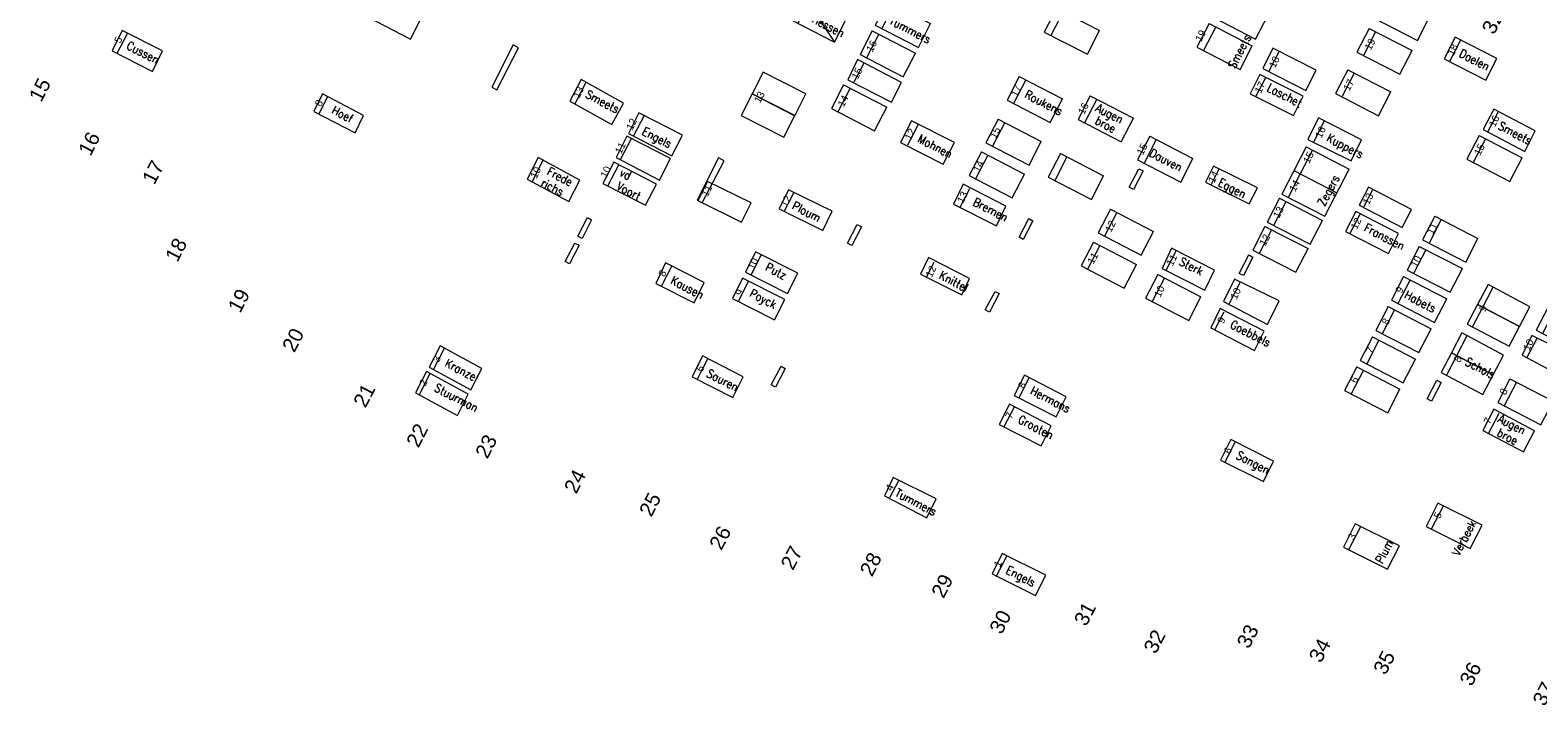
# Model space of a CAD drawing. Header units: metres. Extents: x 200982 to 204048, y 317766 to 321161.
# Tile 8 of 20: x 202261 to 202323, y 319693 to 319720. Entities that reach past the tile are written whole.
import ezdxf

# ---------------------------------------------------------------- set-up
doc = ezdxf.new("R2010")
doc.units = ezdxf.units.M
doc.header["$MEASUREMENT"] = 0
for name, color, linetype, lineweight in [('Bestaande graven', 150, 'Continuous', 13), ('Familiegraven', 140, 'Continuous', 13), ('Geruimd graf', 234, 'Continuous', 13), ('Monumenten', 204, 'Continuous', 13), ('Namen burgelijke stand', 7, 'Continuous', 13), ('Nummers burgelijke stand', 7, 'Continuous', 13), ('Uit te geven graven', 12, 'Continuous', 13), ('Verwijderde graven', 1, 'Continuous', 13)]:
    doc.layers.add(name, color=color, linetype=linetype, lineweight=lineweight)
doc.styles.add('Style-arial', font='arial.shx')
doc.styles.add('Style-simplex', font='simplex.shx')

# ---------------------------------------------------------------- blocks, each defined once
blk = doc.blocks.new('*U96')
at = {"layer": 'Uit te geven graven', "linetype": 'Continuous'}
for p, q in [((-0.988, 0.568), (-1.01, -0.532)), ((1.01, 0.531), (-0.988, 0.568)), ((0.691, -0.564), (0.711, 0.536)), ((0.991, -0.568), (1.01, 0.531)), ((0.991, -0.568), (-1.01, -0.532))]:
    blk.add_line(p, q, dxfattribs=at)
blk = doc.blocks.new('*U97')
at = {"layer": 'Uit te geven graven', "linetype": 'Continuous'}
for p, q in [((-0.99, 0.57), (-1.011, -0.53)), ((1.009, 0.532), (-0.99, 0.57)), ((0.689, -0.562), (0.709, 0.538)), ((0.988, -0.567), (1.009, 0.532)), ((0.988, -0.567), (-1.011, -0.53))]:
    blk.add_line(p, q, dxfattribs=at)
blk = doc.blocks.new('*U98')
at = {"layer": 'Bestaande graven', "linetype": 'Continuous'}
for p, q in [((-0.99, 0.569), (-1.01, -0.532)), ((1.01, 0.532), (-0.99, 0.569)), ((0.689, -0.562), (0.71, 0.538)), ((0.99, -0.569), (1.01, 0.532)), ((0.99, -0.569), (-1.01, -0.532))]:
    blk.add_line(p, q, dxfattribs=at)
blk = doc.blocks.new('*U99')
at = {"layer": 'Uit te geven graven', "linetype": 'Continuous'}
for p, q in [((-0.99, 0.569), (-1.009, -0.531)), ((1.01, 0.531), (-0.99, 0.569)), ((0.689, -0.563), (0.709, 0.537)), ((0.989, -0.568), (1.01, 0.531)), ((0.989, -0.568), (-1.009, -0.531))]:
    blk.add_line(p, q, dxfattribs=at)
blk = doc.blocks.new('*U100')
at = {"layer": 'Uit te geven graven', "linetype": 'Continuous'}
for p, q in [((-0.988, 0.568), (-1.01, -0.533)), ((1.011, 0.531), (-0.988, 0.568)), ((0.69, -0.564), (0.711, 0.536)), ((0.99, -0.57), (1.011, 0.531)), ((0.99, -0.57), (-1.01, -0.533))]:
    blk.add_line(p, q, dxfattribs=at)
blk = doc.blocks.new('*U101')
at = {"layer": 'Bestaande graven', "linetype": 'Continuous'}
for p, q in [((-0.988, 0.567), (-1.01, -0.533)), ((1.01, 0.531), (-0.988, 0.567)), ((0.69, -0.564), (0.71, 0.536)), ((0.99, -0.57), (1.01, 0.531)), ((0.99, -0.57), (-1.01, -0.533))]:
    blk.add_line(p, q, dxfattribs=at)
blk = doc.blocks.new('*U102')
at = {"layer": 'Verwijderde graven', "linetype": 'Continuous'}
for p, q in [((-0.99, 0.569), (-1.01, -0.531)), ((1.01, 0.532), (-0.99, 0.569)), ((0.689, -0.562), (0.71, 0.538)), ((0.989, -0.569), (1.01, 0.532)), ((0.989, -0.569), (-1.01, -0.531))]:
    blk.add_line(p, q, dxfattribs=at)
blk = doc.blocks.new('*U52')
at = {"layer": 'Uit te geven graven', "linetype": 'Continuous'}
for p, q in [((-0.99, 0.569), (-1.01, -0.53)), ((1.01, 0.531), (-0.99, 0.569)), ((0.689, -0.563), (0.711, 0.537)), ((0.989, -0.569), (1.01, 0.531)), ((0.989, -0.569), (-1.01, -0.53))]:
    blk.add_line(p, q, dxfattribs=at)
blk = doc.blocks.new('*U103')
at = {"layer": 'Uit te geven graven', "linetype": 'Continuous'}
for p, q in [((-0.991, 0.568), (-1.011, -0.531)), ((1.01, 0.532), (-0.991, 0.568)), ((0.689, -0.563), (0.71, 0.536)), ((0.989, -0.568), (1.01, 0.532)), ((0.989, -0.568), (-1.011, -0.531))]:
    blk.add_line(p, q, dxfattribs=at)
blk = doc.blocks.new('*U104')
at = {"layer": 'Bestaande graven', "linetype": 'Continuous'}
for p, q in [((-0.992, 0.568), (-1.011, -0.532)), ((1.009, 0.531), (-0.992, 0.568)), ((0.689, -0.563), (0.709, 0.536)), ((0.989, -0.569), (1.009, 0.531)), ((0.989, -0.569), (-1.011, -0.532))]:
    blk.add_line(p, q, dxfattribs=at)
blk = doc.blocks.new('*U105')
at = {"layer": 'Uit te geven graven', "linetype": 'Continuous'}
for p, q in [((-0.988, 0.568), (-1.009, -0.531)), ((1.011, 0.531), (-0.988, 0.568)), ((0.692, -0.563), (0.712, 0.537)), ((0.992, -0.568), (1.011, 0.531)), ((0.992, -0.568), (-1.009, -0.531))]:
    blk.add_line(p, q, dxfattribs=at)
blk = doc.blocks.new('*U106')
at = {"layer": 'Bestaande graven', "linetype": 'Continuous'}
for p, q in [((-0.989, 0.569), (-1.01, -0.53)), ((1.011, 0.532), (-0.989, 0.569)), ((0.69, -0.562), (0.711, 0.538)), ((0.991, -0.568), (1.011, 0.532)), ((0.991, -0.568), (-1.01, -0.53))]:
    blk.add_line(p, q, dxfattribs=at)
blk = doc.blocks.new('*U187')
at = {"layer": 'Monumenten', "linetype": 'Continuous', "lineweight": 0}
for p, q in [((0.0328, 0.0925), (-0.0551, -0.0817)), ((-0.0345, -0.0925), (0.0551, 0.0807)), ((0.0551, 0.0807), (0.0328, 0.0925)), ((-0.0551, -0.0817), (-0.0345, -0.0925))]:
    blk.add_line(p, q, dxfattribs=at)
blk = doc.blocks.new('*U192')
at = {"layer": 'Bestaande graven', "linetype": 'Continuous'}
for p, q in [((-0.0636, 0.0948), (-0.1141, -0.0028)), ((-0.0369, 0.081), (-0.0875, -0.0166)), ((-0.0636, 0.0948), (0.1141, 0.003)), ((0.0636, -0.0947), (0.1141, 0.003)), ((-0.1141, -0.0028), (0.0636, -0.0947))]:
    blk.add_line(p, q, dxfattribs=at)
blk = doc.blocks.new('*U195')
at = {"layer": 'Bestaande graven', "linetype": 'Continuous'}
for p, q in [((-0.99, 0.569), (-1.01, -0.531)), ((1.01, 0.532), (-0.99, 0.569)), ((0.689, -0.562), (0.71, 0.538)), ((0.989, -0.569), (1.01, 0.532)), ((0.989, -0.569), (-1.01, -0.531))]:
    blk.add_line(p, q, dxfattribs=at)

msp = doc.modelspace()

# ---------------------------------------------------------------- linework, layer by layer
at = {"layer": 'Bestaande graven', "linetype": 'Continuous'}
for p, q in [((202316.362, 319720.974), (202318.139, 319720.056)), ((202318.139, 319720.056), (202318.643, 319721.032)), ((202264.532, 319719.529), (202264.954, 319720.347)), ((202316.15, 319720.555), (202315.645, 319719.577)), ((202316.417, 319720.418), (202315.912, 319719.44)), ((202316.15, 319720.555), (202317.928, 319719.637)), ((202317.422, 319718.66), (202317.928, 319719.637)), ((202319.484, 319719.209), (202319.934, 319720.08)), ((202294.917, 319718.345), (202295.327, 319719.139)), ((202315.645, 319719.577), (202317.422, 319718.66)), ((202311.48, 319717.739), (202311.891, 319718.534)), ((202315.267, 319718.848), (202314.762, 319717.873)), ((202315.534, 319718.711), (202315.028, 319717.734)), ((202315.267, 319718.848), (202317.043, 319717.931)), ((202283.402, 319717.434), (202283.87, 319718.338)), ((202314.762, 319717.873), (202316.538, 319716.954)), ((202316.538, 319716.954), (202317.043, 319717.931)), ((202272.862, 319717.043), (202273.224, 319717.741)), ((202285.84, 319716.139), (202286.261, 319716.954)), ((202313.853, 319715.852), (202314.309, 319716.736)), ((202321.047, 319716.283), (202321.466, 319717.094)), ((202285.292, 319715.147), (202285.741, 319716.015)), ((202281.642, 319714.229), (202282.099, 319715.115)), ((202284.764, 319714.06), (202285.211, 319714.923)), ((202309.635, 319714.102), (202309.974, 319714.76)), ((202292.035, 319713.002), (202292.429, 319713.766)), ((202299.277, 319713.16), (202299.687, 319713.953)), ((202315.929, 319713.193), (202316.302, 319713.913)), ((202315.355, 319712.084), (202315.776, 319712.896)), ((202290.666, 319710.388), (202291.097, 319711.223)), ((202307.777, 319710.577), (202308.197, 319711.387)), ((202286.971, 319709.917), (202287.403, 319710.753)), ((202297.9, 319710.294), (202298.222, 319710.917)), ((202290.13, 319709.284), (202290.562, 319710.12)), ((202310.364, 319709.171), (202310.83, 319710.073)), ((202277.588, 319706.51), (202278.046, 319707.398)), ((202322.646, 319706.961), (202323.073, 319707.784)), ((202288.455, 319706.096), (202288.888, 319706.933)), ((202276.987, 319705.434), (202277.445, 319706.322)), ((202301.703, 319705.302), (202302.139, 319706.145)), ((202301.087, 319704.108), (202301.523, 319704.951)), ((202321.07, 319703.843), (202321.508, 319704.692)), ((202310.204, 319702.655), (202310.633, 319703.484)), ((202296.395, 319701.206), (202296.76, 319701.913)), ((202315.319, 319699.066), (202315.807, 319700.01)), ((202300.779, 319697.946), (202301.213, 319698.786))]:
    msp.add_line(p, q, dxfattribs=at)
at = {"layer": 'Bestaande graven', "linetype": 'Continuous', "flags": 128}
for points in [[(202264.325, 319719.634), (202265.985, 319718.783), (202266.408, 319719.63), (202264.738, 319720.472)], [(202319.238, 319719.296), (202320.956, 319718.413), (202321.42, 319719.311), (202319.703, 319720.194)], [(202294.652, 319718.436), (202296.461, 319717.517), (202296.876, 319718.326), (202295.062, 319719.267)], [(202283.202, 319717.555), (202284.929, 319716.597), (202285.403, 319717.469), (202283.67, 319718.444)], [(202311.249, 319717.854), (202313.027, 319716.968), (202313.425, 319717.756), (202311.645, 319718.658)], [(202272.646, 319717.125), (202274.347, 319716.249), (202274.696, 319716.968), (202272.999, 319717.859)], [(202320.855, 319716.386), (202322.563, 319715.483), (202323.001, 319716.329), (202321.289, 319717.226)], [(202285.609, 319716.225), (202287.405, 319715.301), (202287.839, 319716.149), (202286.038, 319717.068)], [(202313.624, 319715.978), (202315.416, 319715.094), (202315.833, 319715.962), (202314.06, 319716.861)], [(202285.1, 319715.223), (202286.889, 319714.297), (202287.344, 319715.183), (202285.552, 319716.113)], [(202281.431, 319714.341), (202283.158, 319713.416), (202283.605, 319714.291), (202281.892, 319715.227)], [(202284.562, 319714.163), (202286.317, 319713.265), (202286.764, 319714.127), (202285.005, 319715.038)], [(202309.41, 319714.213), (202311.21, 319713.324), (202311.554, 319713.98), (202309.737, 319714.876)], [(202288.48, 319713.451), (202290.279, 319712.556), (202290.675, 319713.359), (202288.874, 319714.241)], [(202299.019, 319713.301), (202300.783, 319712.409), (202301.171, 319713.227), (202299.408, 319714.128)], [(202291.822, 319713.108), (202293.621, 319712.213), (202294.017, 319713.016), (202292.216, 319713.898)], [(202315.743, 319713.268), (202317.514, 319712.343), (202317.902, 319713.084), (202316.123, 319714.005)], [(202315.177, 319712.174), (202316.95, 319711.275), (202317.356, 319712.099), (202315.607, 319713.005)], [(202290.435, 319710.505), (202292.177, 319709.615), (202292.6, 319710.461), (202290.848, 319711.343)], [(202297.66, 319710.414), (202299.352, 319709.572), (202299.668, 319710.24), (202297.988, 319711.1)], [(202307.619, 319710.657), (202309.382, 319709.765), (202309.771, 319710.583), (202308.009, 319711.484)], [(202286.745, 319710.033), (202288.316, 319709.237), (202288.73, 319710.068), (202287.143, 319710.881)], [(202289.898, 319709.417), (202291.635, 319708.536), (202292.058, 319709.38), (202290.309, 319710.25)], [(202310.152, 319709.293), (202311.958, 319708.349), (202312.439, 319709.324), (202310.598, 319710.212)], [(202322.454, 319707.072), (202324.159, 319706.172), (202324.591, 319707.036), (202322.862, 319707.888)], [(202277.391, 319706.581), (202279.118, 319705.654), (202279.564, 319706.529), (202277.851, 319707.467)], [(202288.236, 319706.19), (202289.915, 319705.336), (202290.34, 319706.191), (202288.668, 319707.048)], [(202276.832, 319705.518), (202278.56, 319704.593), (202279.005, 319705.467), (202277.293, 319706.404)], [(202301.509, 319705.416), (202303.243, 319704.533), (202303.658, 319705.359), (202301.935, 319706.251)], [(202300.893, 319704.222), (202302.627, 319703.339), (202303.042, 319704.165), (202301.319, 319705.057)], [(202320.833, 319703.977), (202322.513, 319703.091), (202322.971, 319703.952), (202321.287, 319704.847)], [(202310.028, 319702.742), (202311.794, 319701.871), (202312.203, 319702.71), (202310.455, 319703.596)], [(202296.168, 319701.274), (202297.922, 319700.372), (202298.304, 319701.146), (202296.529, 319702.028)], [(202315.091, 319699.166), (202316.909, 319698.255), (202317.4, 319699.211), (202315.575, 319700.126)], [(202300.615, 319698.054), (202302.398, 319697.169), (202302.824, 319698.005), (202301.025, 319698.903)]]:
    msp.add_lwpolyline(points, close=True, dxfattribs=at)
at = {"layer": 'Familiegraven', "linetype": 'Continuous'}
for p, q in [((202313.548, 319715.664), (202312.546, 319713.723)), ((202313.815, 319715.526), (202313.314, 319714.555)), ((202313.548, 319715.664), (202315.325, 319714.745)), ((202313.047, 319714.693), (202314.823, 319713.775)), ((202314.32, 319712.805), (202315.325, 319714.745)), ((202313.314, 319714.555), (202312.813, 319713.585)), ((202312.546, 319713.723), (202314.32, 319712.805)), ((202320.834, 319709.063), (202321.259, 319709.884)), ((202320.41, 319708.243), (202320.834, 319709.063)), ((202319.766, 319707.063), (202320.19, 319707.884)), ((202319.342, 319706.242), (202319.766, 319707.063))]:
    msp.add_line(p, q, dxfattribs=at)
at = {"layer": 'Familiegraven', "linetype": 'Continuous', "flags": 128}
for points in [[(202276.627, 319720.11), (202277.086, 319720.998), (202275.31, 319721.917), (202274.851, 319721.028)], [(202320.625, 319709.174), (202322.351, 319708.264), (202322.778, 319709.072), (202321.053, 319709.994)], [(202320.196, 319708.354), (202321.923, 319707.455), (202322.351, 319708.264), (202320.625, 319709.174)], [(202319.543, 319707.18), (202321.27, 319706.27), (202321.697, 319707.078), (202319.972, 319708)], [(202319.115, 319706.36), (202320.843, 319705.462), (202321.27, 319706.27), (202319.543, 319707.18)]]:
    msp.add_lwpolyline(points, close=True, dxfattribs=at)
at = {"layer": 'Geruimd graf'}
msp.add_line((202292.832, 319721.884), (202294.104, 319719.988), dxfattribs=at)
at = {"layer": 'Monumenten', "linetype": 'Continuous', "lineweight": 0, "flags": 128}
for points in [[(202306.828, 319714.679), (202306.433, 319713.913), (202306.255, 319714.005), (202306.659, 319714.769)], [(202284.095, 319712.661), (202283.699, 319711.894), (202283.522, 319711.987), (202283.924, 319712.751)], [(202295.217, 319712.37), (202294.822, 319711.605), (202294.644, 319711.697), (202295.047, 319712.462)], [(202302.289, 319712.617), (202301.893, 319711.851), (202301.716, 319711.944), (202302.118, 319712.708)], [(202283.579, 319711.61), (202283.184, 319710.844), (202283.006, 319710.937), (202283.408, 319711.702)], [(202311.362, 319711.125), (202310.967, 319710.359), (202310.789, 319710.451), (202311.193, 319711.215)], [(202300.9, 319709.619), (202300.504, 319708.853), (202300.327, 319708.946), (202300.729, 319709.71)], [(202292.077, 319706.527), (202291.682, 319705.761), (202291.504, 319705.853), (202291.906, 319706.619)], [(202319.115, 319705.948), (202318.719, 319705.183), (202318.541, 319705.274), (202318.943, 319706.04)]]:
    msp.add_lwpolyline(points, close=True, dxfattribs=at)
at = {"layer": 'Uit te geven graven', "linetype": 'Continuous'}
for p, q in [((202312.453, 319713.546), (202311.948, 319712.568)), ((202312.719, 319713.407), (202312.214, 319712.429)), ((202312.453, 319713.546), (202314.229, 319712.627)), ((202311.856, 319712.389), (202311.351, 319711.412)), ((202312.122, 319712.252), (202311.617, 319711.275)), ((202311.856, 319712.389), (202313.632, 319711.472)), ((202311.948, 319712.568), (202313.724, 319711.65)), ((202313.724, 319711.65), (202314.229, 319712.627)), ((202311.351, 319711.412), (202313.127, 319710.494)), ((202313.127, 319710.494), (202313.632, 319711.472))]:
    msp.add_line(p, q, dxfattribs=at)
at = {"layer": 'Verwijderde graven', "linetype": 'Continuous'}
for p, q in [((202312.027, 319718.797), (202312.446, 319719.606)), ((202297.131, 319715.751), (202297.569, 319716.6)), ((202309.788, 319708.124), (202310.17, 319708.862)), ((202318.728, 319699.916), (202319.216, 319700.859))]:
    msp.add_line(p, q, dxfattribs=at)
at = {"layer": 'Verwijderde graven', "linetype": 'Continuous', "flags": 128}
for points in [[(202311.766, 319718.903), (202313.543, 319717.989), (202313.969, 319718.835), (202312.18, 319719.74)], [(202290.715, 319717.854), (202292.47, 319716.95), (202292.931, 319717.851), (202291.167, 319718.742)], [(202290.263, 319716.966), (202292.018, 319716.062), (202292.479, 319716.963), (202290.715, 319717.854)], [(202296.834, 319715.855), (202298.589, 319714.951), (202299.05, 319715.852), (202297.286, 319716.743)], [(202309.626, 319708.209), (202311.425, 319707.267), (202311.823, 319708.074), (202310.01, 319709)], [(202318.501, 319700.015), (202320.319, 319699.104), (202320.809, 319700.06), (202318.983, 319700.976)]]:
    msp.add_lwpolyline(points, close=True, dxfattribs=at)

# ---------------------------------------------------------------- block references
at = {"layer": 'Bestaande graven', "linetype": 'Continuous', "xscale": 1.000011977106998, "yscale": 1.000011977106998, "zscale": 1.000011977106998, "rotation": 153.7415956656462}
for name, p in [('*U98', (202293.468, 319720.936)), ('*U98', (202296.931, 319720.719)), ('*U101', (202303.899, 319720.432)), ('*U104', (202321.317, 319715.189)), ('*U195', (202308.077, 319709.456)), ('*U106', (202316.282, 319705.645))]:
    msp.add_blockref(name, p, dxfattribs=at)
at = {"layer": 'Bestaande graven', "linetype": 'Continuous', "xscale": 10, "yscale": 10, "zscale": 10}
for p in [(202310.836, 319721.052), (202310.193, 319719.809), (202302.364, 319717.618), (202305.289, 319716.821), (202307.745, 319715.165), (202304.062, 319714.448), (202318.21, 319709.373)]:
    msp.add_blockref('*U192', p, dxfattribs=at)
at = {"layer": 'Monumenten', "linetype": 'Continuous', "lineweight": 0, "xscale": 10, "yscale": 10, "zscale": 10}
for p in [(202280.526, 319718.949), (202289.003, 319714.288)]:
    msp.add_blockref('*U187', p, dxfattribs=at)
at = {"layer": 'Uit te geven graven', "linetype": 'Continuous', "xscale": 1.000011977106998, "yscale": 1.000011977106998, "zscale": 1.000011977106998, "rotation": 153.7415956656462}
for name, p in [('*U97', (202296.303, 319719.506)), ('*U96', (202295.119, 319717.279)), ('*U100', (202301.494, 319715.864)), ('*U99', (202300.798, 319714.518)), ('*U105', (202319.497, 319711.859)), ('*U105', (202318.854, 319710.616)), ('*U105', (202317.568, 319708.13)), ('*U52', (202324.174, 319708.14)), ('*U105', (202316.925, 319706.887)), ('*U103', (202322.593, 319705.15))]:
    msp.add_blockref(name, p, dxfattribs=at)
at = {"layer": 'Verwijderde graven', "linetype": 'Continuous', "xscale": 1.000011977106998, "yscale": 1.000011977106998, "zscale": 1.000011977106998, "rotation": 153.7415956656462}
for p in [(202306.116, 319712.148), (202305.416, 319710.794)]:
    msp.add_blockref('*U102', p, dxfattribs=at)

# ---------------------------------------------------------------- texts
at = {"layer": 'Namen burgelijke stand', "linetype": 'Continuous', "lineweight": 0, "style": 'Style-simplex', "width": 0.857148}
for s, rotation, p in [('Driessen', 332.66419, (202292.907, 319720.944)), ('Tummers', 332.66419, (202296.33, 319720.757)), ('Cussen', 332.66419, (202264.881, 319719.732)), ('Smeets', 62.66419, (202310.617, 319718.868)), ('Daelen', 332.66419, (202319.825, 319719.404)), ('Smeets', 332.66419, (202283.803, 319717.718)), ('Roukens', 332.66419, (202301.912, 319717.716)), ('Laschet', 332.66419, (202311.899, 319717.995)), ('Hoef', 332.66419, (202273.342, 319717.065)), ('Augen', 332.66419, (202304.835, 319717.16)), ('broe', 332.66419, (202304.812, 319716.634)), ('Smeets', 332.66419, (202321.435, 319716.416)), ('Engels', 332.66419, (202286.134, 319716.195)), ('Mohnen', 332.66419, (202297.501, 319715.884)), ('Kuppers', 332.66419, (202314.359, 319715.922)), ('Dauven', 332.66419, (202307.054, 319715.302)), ('Frede', 332.66419, (202282.217, 319714.54)), ('vd', 332.66419, (202285.208, 319714.49)), ('richs', 332.66419, (202281.97, 319714.069)), ('Voort', 332.66419, (202285.08, 319713.931)), ('Eggen', 332.66419, (202309.888, 319714.087)), ('Zegers', 62.66419, (202314.321, 319713.189)), ('Ploum', 332.66419, (202292.323, 319713.127)), ('Bremen', 332.66419, (202299.78, 319713.277)), ('Franssen', 332.66419, (202315.902, 319712.22)), ('Sterk', 332.66419, (202308.279, 319710.821)), ('Kausen', 332.66419, (202287.313, 319710.044)), ('Putz', 332.66419, (202291.222, 319710.593)), ('Knittel', 332.66419, (202298.384, 319710.25)), ('Poyck', 332.66419, (202290.57, 319709.514)), ('Habets', 332.66419, (202317.562, 319709.449)), ('Goebbels', 332.66419, (202310.384, 319708.228)), ('Kranzel', 332.66419, (202278.007, 319706.632)), ('Schols', 332.66419, (202320.074, 319706.687)), ('Sauren', 332.66419, (202288.798, 319706.209)), ('Stuurman', 332.66419, (202277.574, 319705.615)), ('Hermans', 332.66419, (202302.142, 319705.497)), ('Grooten', 332.66419, (202301.636, 319704.311)), ('broe', 332.66419, (202321.382, 319703.765)), ('Augen', 332.66419, (202321.423, 319704.339)), ('Sangen', 332.66419, (202310.634, 319702.829)), ('Tummers', 332.66419, (202296.568, 319701.281)), ('Verbeek', 62.66419, (202319.863, 319698.774)), ('Plum', 62.66419, (202316.696, 319698.457)), ('Engels', 332.66419, (202301.135, 319698.104))]:
    msp.add_text(s, height=0.35, rotation=rotation, dxfattribs=at).set_placement(p)
at = {"layer": 'Nummers burgelijke stand', "linetype": 'Continuous', "lineweight": 13, "style": 'Style-arial'}
for s, p in [('32', (202321.297, 319720.261)), ('15', (202261.396, 319717.47)), ('16', (202263.431, 319715.253)), ('17', (202266.065, 319714.075)), ('18', (202267.015, 319710.873)), ('19', (202269.601, 319708.777)), ('20', (202271.838, 319707.153)), ('21', (202274.771, 319704.868)), ('22', (202276.952, 319703.221)), ('23', (202279.796, 319702.767)), ('24', (202283.459, 319701.323)), ('25', (202286.555, 319700.37)), ('26', (202289.445, 319698.995)), ('27', (202292.392, 319698.172)), ('28', (202295.653, 319697.906)), ('29', (202298.601, 319697.011)), ('31', (202304.483, 319695.861)), ('30', (202300.995, 319695.527)), ('32', (202307.354, 319694.721)), ('33', (202311.196, 319694.935)), ('34', (202314.165, 319694.352)), ('35', (202316.822, 319693.851)), ('36', (202320.38, 319693.386)), ('37', (202323.391, 319692.561))]:
    msp.add_text(s, height=0.6, rotation=62.66339, dxfattribs=at).set_placement(p)
at = {"layer": 'Nummers burgelijke stand', "linetype": 'Continuous', "lineweight": 0, "style": 'Style-arial'}
for s, rotation, p in [('19', 62.49879, (202309.224, 319719.976)), ('5', 64.10613, (202264.666, 319719.912)), ('16', 62.49879, (202295.661, 319719.549)), ('19', 62.49879, (202316.211, 319719.628)), ('18', 64.10613, (202319.628, 319719.398)), ('18', 64.10613, (202312.272, 319718.896)), ('15', 64.10613, (202295.067, 319718.425)), ('17', 62.49879, (202315.334, 319717.946)), ('13', 64.10613, (202283.586, 319717.647)), ('13', 62.49879, (202291.036, 319717.443)), ('14', 62.49879, (202294.484, 319717.288)), ('17', 64.10613, (202301.623, 319717.705)), ('17', 64.10613, (202311.683, 319717.847)), ('8', 64.10613, (202272.935, 319717.305)), ('16', 64.10613, (202304.401, 319716.975)), ('12', 64.10613, (202285.771, 319716.333)), ('16', 64.10613, (202321.335, 319716.456)), ('12', 64.10613, (202297.253, 319715.918)), ('15', 62.49879, (202300.751, 319715.976)), ('16', 64.10613, (202314.176, 319715.998)), ('11', 64.10613, (202285.309, 319715.35)), ('15', 62.49879, (202306.816, 319715.3)), ('15', 62.49879, (202313.673, 319714.958)), ('15', 62.49879, (202320.719, 319715.287)), ('10', 64.10613, (202281.822, 319714.333)), ('10', 64.10613, (202284.706, 319714.361)), ('14', 62.49879, (202300.068, 319714.593)), ('11', 64.10613, (202288.876, 319713.588)), ('14', 64.10613, (202309.763, 319714.155)), ('14', 62.49879, (202313.097, 319713.79)), ('12', 64.10613, (202292.135, 319713.155)), ('13', 64.10613, (202299.413, 319713.318)), ('13', 64.10613, (202316.138, 319713.253)), ('13', 62.49879, (202312.434, 319712.698)), ('12', 62.49879, (202305.508, 319712.119)), ('12', 64.10613, (202315.644, 319712.234)), ('11', 62.49879, (202318.772, 319712.021)), ('12', 62.49879, (202311.87, 319711.556)), ('10', 64.10613, (202290.775, 319710.577)), ('11', 62.49879, (202304.782, 319710.803)), ('11', 64.10613, (202308.047, 319710.731)), ('10', 62.49879, (202318.108, 319710.667)), ('8', 64.10613, (202287.098, 319710.283)), ('12', 64.10613, (202298.116, 319710.257)), ('9', 64.10613, (202290.275, 319709.491)), ('10', 64.10613, (202307.536, 319709.435)), ('10', 64.10613, (202310.679, 319709.345)), ('9', 64.10613, (202317.486, 319709.602)), ('9', 64.10613, (202320.931, 319708.835)), ('9', 64.10613, (202310.141, 319708.348)), ('8', 62.49879, (202316.919, 319708.294)), ('7', 62.49879, (202316.262, 319707.104)), ('10', 64.10613, (202322.75, 319707.234)), ('3', 64.10613, (202277.794, 319706.75)), ('6', 64.10613, (202288.654, 319706.358)), ('8', 64.10613, (202319.889, 319706.745)), ('2', 64.10613, (202277.241, 319705.775)), ('8', 64.10613, (202301.923, 319705.669)), ('6', 62.49879, (202315.618, 319705.895)), ('8', 62.49879, (202321.774, 319705.406)), ('7', 64.10613, (202301.401, 319704.423)), ('7', 64.10613, (202321.124, 319704.202)), ('6', 64.10613, (202310.413, 319702.975)), ('4', 64.10613, (202296.462, 319701.454)), ('5', 64.10613, (202319.063, 319700.305)), ('3', 64.10613, (202315.525, 319699.427)), ('1', 64.10613, (202300.926, 319698.304))]:
    msp.add_text(s, height=0.3, rotation=rotation, dxfattribs=at).set_placement(p)

doc.saveas('drawing.dxf')
